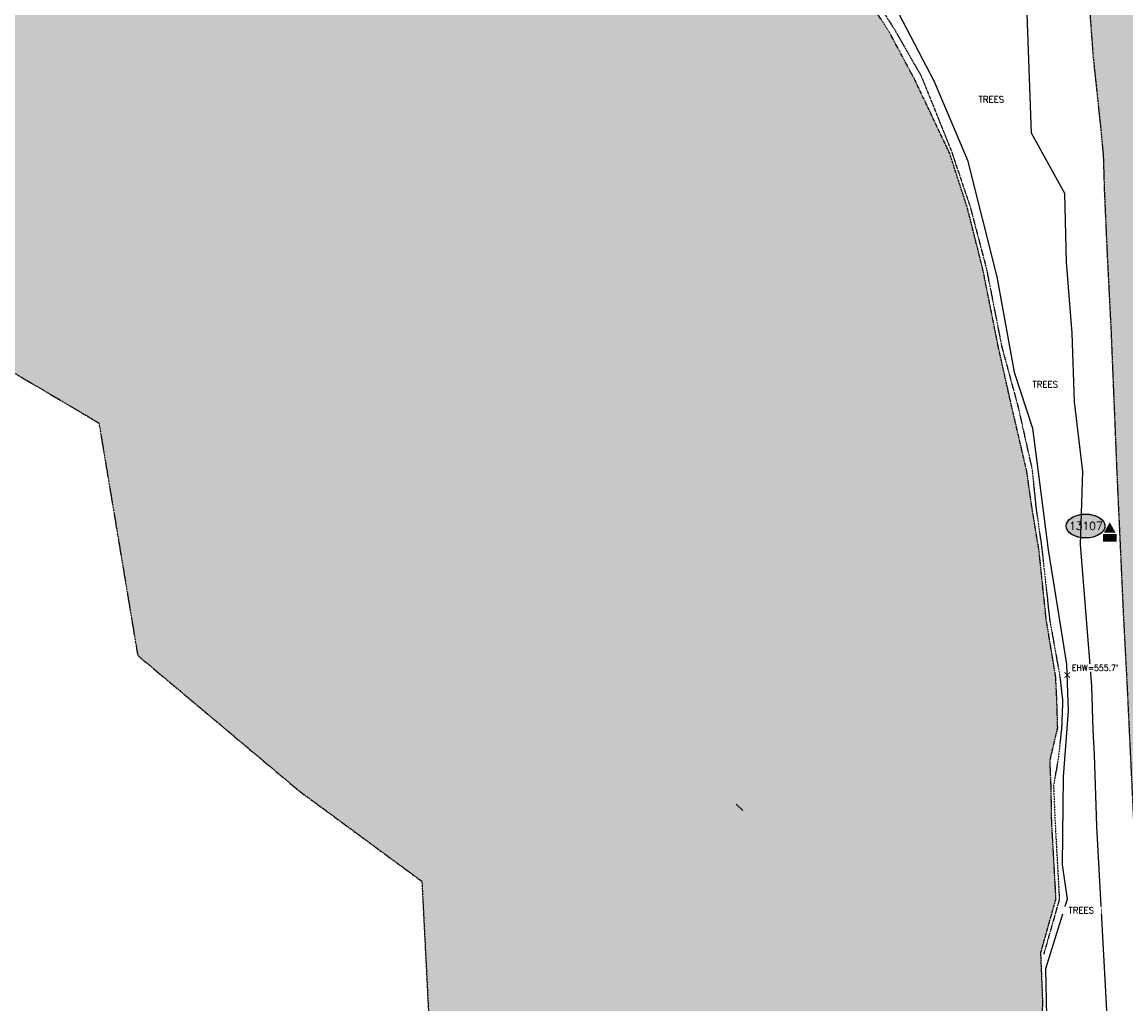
# Model space of a CAD drawing. Header units: feet. Extents: x 115483 to 126385, y 198984 to 203923.
# Tile 15 of 34: x 117628 to 118331, y 201597 to 202223. Entities that reach past the tile are written whole.
import ezdxf
from ezdxf.enums import TextEntityAlignment as Align

# ---------------------------------------------------------------- set-up
doc = ezdxf.new("R2010")
doc.units = ezdxf.units.FT
doc.header["$MEASUREMENT"] = 0
for name, pattern in [('DASHED', [0.75, 0.5, -0.25]), ('PHANTOM2', [1.25, 0.625, -0.125, 0.125, -0.125, 0.125, -0.125]), ('STREAM', [1.475, 1, -0.1, 0.025, -0.1, 0.025, -0.1, 0.025, -0.1])]:
    doc.linetypes.add(name, pattern=pattern)
for name, color, linetype in [('V-ANNO-TEXT', 63, 'Continuous'), ('V-ANNO-WATR-EXTR', 2, 'Continuous'), ('V-CTRL-HCPT-SYMB-PRIM', 32, 'Continuous'), ('V-CTRL-HCPT-SYMB-PRIM-BUBL', 32, 'Continuous'), ('V-PATT-ASPH', 41, 'Continuous'), ('V-PATT-WATR', 126, 'Continuous'), ('V-RIVR-OHW', 191, 'STREAM'), ('V-RIVR-OHW-GOOG', 21, 'STREAM'), ('V-RIVR-WATR', 141, 'PHANTOM2'), ('V-ROAD-ASPH', 1, 'DASHED'), ('V-SITE-VEGE', 91, 'TREE'), ('V-SITE-VEGE-TEXT', 162, 'Continuous')]:
    doc.layers.add(name, color=color, linetype=linetype)
doc.styles.add('L100', font='simplex.shx', dxfattribs={"height": 5})
doc.styles.add('L80', font='simplex.shx', dxfattribs={"width": 0.9, "height": 4})
doc.styles.add('romans', font='romans.shx', dxfattribs={"height": 75})
doc.styles.get("Standard").update_dxf_attribs({"font": 'simplex.shx'})
doc.styles.add('symeteo', font='symeteo.shx')
doc.linetypes.add('TREE', pattern='A,0,["I",symeteo,S=0.16,R=180,X=0.17,Y=0.08],-0.17', length=0.17)
doc.dimstyles.get("Standard").update_dxf_attribs({"dimtxt": 0.18, "dimasz": 0.18, "dimexe": 0.18, "dimexo": 0.0625, "dimgap": 0.09, "dimtad": 0, "dimtih": 1, "dimtoh": 1, "dimdec": 4, "dimzin": 0, "dimdsep": 46, "dimtxsty": 'Standard', "dimcen": 0.09, "dimadec": 0, "dimazin": 0, "dimtfac": 1, "dimtdec": 4, "dimtofl": 0, "dimtmove": 0, "dimatfit": 3, "dimfxl": 1, "dimtolj": 1, "dimtzin": 0, "dimarcsym": 0})

# ---------------------------------------------------------------- blocks, each defined once
blk = doc.blocks.new('V-NODE-SURV-STS')
blk.add_solid([(-0.075, -0.045), (0, 0.089), (0.075, -0.045)])
at = {"color": 155}
blk.add_solid([(-0.086, -0.059), (0.086, -0.059), (-0.086, -0.158), (0.086, -0.158)], dxfattribs=at)
at = {"style": 'romans'}
blk.add_text('CP', height=0.0871, dxfattribs=at).set_placement((0, -0.153), align=Align.CENTER)
blk = doc.blocks.new('pnt')
h = blk.add_hatch(color=155)
edge = h.paths.add_edge_path()
edge.add_spline(control_points=[(-0.247, 0), (-0.247, -0.033), (-0.229, -0.066), (-0.132, -0.145), (-0.007, -0.167), (0.17, -0.121), (0.232, -0.075), (0.257, 0.032), (0.218, 0.091), (0.072, 0.155), (-0.029, 0.161), (-0.189, 0.111), (-0.245, 0.059), (-0.247, 0.002), (-0.247, 0.001), (-0.247, 0)], knot_values=[0, 0, 0, 0, 0.650821, 0.650821, 1.952463, 1.952463, 2.9911, 2.9911, 4.081418, 4.081418, 5.171735, 5.171735, 6.262052, 6.262052, 6.283185, 6.283185, 6.283185, 6.283185], degree=3, periodic=0)
blk.add_ellipse((0, 0), major_axis=(-0.247, 0), ratio=0.616922)
at = {"color": 155}
blk.add_open_spline([(-0.247, 0), (-0.247, -0.033), (-0.229, -0.066), (-0.132, -0.145), (-0.007, -0.167), (0.17, -0.121), (0.232, -0.075), (0.257, 0.032), (0.218, 0.091), (0.072, 0.155), (-0.029, 0.161), (-0.189, 0.111), (-0.245, 0.059), (-0.247, 0.002), (-0.247, 0.001), (-0.247, 0)], degree=3, knots=[0, 0, 0, 0, 0.650821, 0.650821, 1.952463, 1.952463, 2.9911, 2.9911, 4.081418, 4.081418, 5.171735, 5.171735, 6.262052, 6.262052, 6.283185, 6.283185, 6.283185, 6.283185], dxfattribs=at)
at = {"style": 'L80'}
blk.add_attdef('12345', text='', height=0.08, dxfattribs=at).set_placement((0.004, 0.002), align=Align.MIDDLE)

msp = doc.modelspace()

# ---------------------------------------------------------------- hatches: boundary and pattern name
at = {"layer": 'V-PATT-ASPH'}
h = msp.add_hatch(dxfattribs=at)
h.set_pattern_fill('DOTS', color=256, scale=50)
h.set_pattern_definition([(0, (287.8454, 1043.585), (1.5625, 3.125), [0, -3.125])])
h.paths.add_polyline_path([(118353.73, 202231.44), (118348.91, 202245.27), (118341.23, 202262.47), (118343.23, 202276.67), (118339.14, 202294.91), (118336.28, 202316.98), (118334.99, 202341.94), (118332.23, 202375.5), (118332.68, 202381.55), (118304.47, 202380.28), (118305.49, 202340.94), (118305.99, 202295.26), (118305.41, 202270.65), (118306.66, 202244.52), (118309.87, 202200.86), (118314.33, 202158.72), (118316.37, 202137.99), (118317.03, 202115.3), (118319.02, 202071.01), (118321.25, 202027.67), (118323.09, 201982.54), (118324.95, 201936.93), (118327.07, 201890.85), (118329.13, 201845.44), (118331.49, 201800.62), (118333.57, 201756.97), (118335.74, 201711.59), (118337.74, 201666.8), (118340.03, 201620.98), (118342.32, 201576.73), (118344.86, 201530.54), (118347.39, 201484.18), (118350.78, 201438.34), (118352.58, 201411.97), (118350.82, 201410.21), (118351.71, 201394.85), (118355.85, 201352.08), (118360.9, 201310.69), (118367.03, 201267.9), (118374.69, 201222.77), (118383.35, 201177.87), (118387.16, 201161.88), (118389.39, 201160.05), (118395.54, 201134.37), (118405.73, 201090.64), (118417.19, 201046.78), (118429.38, 201002.45), (118441.62, 200959.01), (118454.49, 200915.46), (118467.56, 200872.66), (118480.55, 200829.72), (118494.06, 200786.79), (118507.78, 200747.08), (118524.57, 200705.84), (118542.33, 200665.63), (118563.94, 200623.69), (118586.93, 200583.98), (118610.97, 200547.49), (118635.99, 200512.51), (118662.55, 200478.45), (118691.35, 200444.5), (118720.37, 200413.29), (118752.1, 200381.56), (118784.23, 200352.12), (118818.08, 200323.47), (118854.2, 200296.25), (118888.04, 200272.74), (118923.8, 200250.03), (118962.14, 200228.07), (119000.43, 200208.69), (119040.25, 200190.15), (119078.68, 200174.21), (119118.57, 200159.63), (119161.25, 200146.59), (119202.1, 200135.44), (119244.49, 200125.76), (119286.47, 200118.47), (119329.87, 200113.18), (119372.11, 200109.24), (119414.05, 200107.11), (119455.52, 200106.61), (119496.47, 200107.75), (119539.69, 200110.48), (119580.93, 200114.7), (119624.96, 200121.61), (119665.08, 200129.6), (119704.2, 200138.44), (119743.88, 200148.23), (119790.12, 200159.6), (119832.22, 200170.3), (119874.63, 200180.97), (119919.3, 200192.2), (119955.46, 200201.34), (119992.62, 200211.03), (120032.88, 200221.82), (120071.36, 200232.57), (120112.41, 200244.6), (120152.64, 200257.68), (120144.87, 200280.56), (120105.38, 200267.96), (120064.75, 200255.9), (120026.14, 200244.73), (119986.23, 200233.95), (119949.29, 200224.35), (119913.91, 200215.53), (119868.25, 200203.9), (119825.71, 200193.43), (119783.64, 200182.81), (119737.66, 200171.38), (119698.59, 200161.76), (119659.55, 200153.05), (119620.7, 200145.35), (119578.07, 200138.42), (119538.28, 200134.3), (119495.94, 200131.48), (119455.97, 200130.51), (119415.56, 200131.07), (119374.14, 200133.43), (119332.59, 200136.91), (119290.5, 200142.59), (119249.45, 200149.66), (119208.18, 200158.87), (119167.5, 200169.72), (119126.31, 200182.73), (119087.64, 200196.89), (119050.18, 200212.39), (119011.31, 200230.32), (118973.94, 200249.36), (118936.87, 200270.66), (118901.85, 200292.67), (118868.48, 200315.9), (118833.48, 200342.24), (118800.54, 200369.89), (118769.07, 200398.68), (118737.65, 200429.74), (118709.54, 200460.49), (118681.58, 200493.24), (118655.56, 200526.41), (118631.24, 200560.45), (118607.65, 200596.17), (118585.14, 200634.98), (118564.14, 200675.55), (118546.37, 200714.99), (118530.34, 200755.64), (118516.64, 200793.91), (118502.96, 200837.01), (118489.95, 200880.1), (118477.42, 200922.73), (118464.94, 200966.01), (118452.24, 201009.1), (118440.22, 201053.51), (118428.87, 201097.05), (118418.65, 201139.85), (118409.18, 201183.41), (118400.42, 201227.96), (118393.16, 201271.97), (118387.01, 201314.25), (118382.17, 201355.24), (118378.07, 201397.51), (118374.37, 201440.61), (118371.09, 201485.99), (118369.5, 201520), (118369.04, 201531.59), (118368.55, 201540.18), (118366.34, 201577.82), (118364.19, 201622.08), (118362.04, 201668.49), (118359.92, 201712.93), (118357.61, 201758.2), (118355.51, 201802.22), (118353.32, 201846.7), (118351.19, 201892.48), (118349, 201938.14), (118347.6, 201972.71), (118351.91, 201984.36), (118358.5, 202006.7), (118358.09, 202031.17), (118355.97, 202072.31), (118354.59, 202116.1), (118353.42, 202159.4), (118353.81, 202201.82)])
at = {"layer": 'V-PATT-WATR'}
h = msp.add_hatch(color=256, dxfattribs=at)
h.dxf.hatch_style = 1
h.paths.add_polyline_path([(118218.56, 202138.97), (118196.22, 202186.11), (118180.23, 202215.98), (118167.56, 202235.78), (118140.12, 202279.19), (118120.69, 202309.68), (118102.15, 202329.46), (118091.69, 202337.51), (118084.52, 202348.27), (118078.63, 202352.75), (118065.86, 202364.24), (118057.81, 202374), (118044.24, 202386.06), (118028.75, 202399.4), (118010.08, 202412.1), (117993.8, 202420.66), (117980.84, 202422.12), (117989.52, 202432.54), (117966.43, 202456.9), (117947.09, 202477.58), (117947.17, 202477.61), (117947.79, 202486.39), (117528.83, 202160.39), (117586.41, 202020.64), (117676.89, 201967.2), (117701.56, 201819.23), (117804.37, 201732.91), (117882.51, 201675.36), (118276.66, 201629.97), (118286.31, 201664.18), (118283.58, 201712.81), (118283.16, 201736.14), (118282.5, 201752.35), (118287.38, 201772.98), (118286.86, 201790.36), (118286.08, 201805.85), (118280.12, 201841.63), (118275.5, 201885.92), (118270.87, 201914.04), (118267.61, 201936.76), (118258.19, 201977.18), (118249.78, 202014.71), (118239.7, 202065.14), (118229.9, 202104.07)])
h = msp.add_hatch(color=256, dxfattribs=at)
h.dxf.hatch_style = 1
h.paths.add_polyline_path([(120703.89, 199529.19), (120894.6, 199608.07), (121354.94, 199778.96), (121289.62, 200559.25), (120546.7, 200274.61), (120125.72, 200105.48), (120051.43, 200039.48), (120014.29, 199932.23), (119894.59, 199857.98), (119836.24, 199845.03), (119507.86, 199936.02), (119452.22, 199947.42), (119320.16, 199949.06), (119125.08, 199984.81), (118956, 200051.43), (118729.74, 200219.06), (118677.72, 200280.8), (118653.33, 200334.42), (118646.49, 200374.64), (118642.55, 200380.87), (118627.59, 200402.23), (118607.45, 200444.76), (118584.63, 200478.41), (118560.3, 200516.16), (118536.75, 200555.93), (118515.28, 200594.52), (118495.41, 200644.61), (118479.58, 200688.47), (118466.28, 200732.86), (118455.86, 200772.67), (118442.53, 200818.89), (118431.65, 200858.97), (118416.81, 200905.53), (118405.89, 200950.27), (118394.47, 200993.47), (118380.04, 201036.29), (118362.23, 201078.81), (118353.89, 201102.72), (118345.39, 201119.46), (118336.45, 201139.63), (118330.77, 201152.3), (118299.52, 201193.95), (118223.48, 201293.57), (118193.68, 201382.93), (118201.9, 201490.77), (118227.64, 201507.76), (118271.82, 201528.3), (118277.99, 201597.11), (118276.66, 201629.97), (117882.51, 201675.36), (117894.85, 201432.85), (117935.98, 201149.24), (118005.89, 201042.37), (118010, 200894.39), (117956.54, 200660.1), (118001.78, 200355.93), (118310.14, 199673.79), (118461.39, 199588.35), (118573.19, 199608.07), (118625.8, 199542.34), (118592.92, 199437.17), (118671.83, 199253.14), (118790.2, 199233.42), (118915.15, 199141.4), (119224.24, 199095.39), (119592.51, 199069.1), (119796.37, 199161.12), (120039.69, 199272.85), (120138.33, 199259.71), (120230.4, 199272.85), (120368.5, 199391.16)])

# ---------------------------------------------------------------- linework, layer by layer
at = {"layer": 'V-ANNO-WATR-EXTR', "const_width": 0.5, "flags": 128}
for points in [[(118291.69, 201808.48), (118295.23, 201804.94)], [(118291.69, 201804.94), (118295.23, 201808.48)]]:
    msp.add_lwpolyline(points, dxfattribs=at)
at = {"layer": 'V-RIVR-OHW', "flags": 128}
msp.add_lwpolyline([(117995.83, 202422.12), (118036.3, 202396.74), (118094.51, 202339.38), (118104.51, 202331.38), (118122.57, 202311.04), (118142.71, 202282.16), (118170.74, 202237.78), (118183.38, 202217.95), (118200.4, 202188.28), (118219.9, 202139.74), (118231.69, 202104.65), (118241.96, 202065.59), (118251.73, 202015.82), (118261.98, 201978.06), (118271.07, 201937.6), (118273.43, 201914.26), (118277.38, 201886.42), (118282.18, 201842.36), (118288.69, 201806.07), (118290.51, 201790.51), (118289.85, 201772.86), (118287.7, 201753.38), (118284.71, 201736.34), (118285.72, 201713.06), (118288.41, 201663.93), (118278.49, 201629.05)], dxfattribs=at)
at = {"layer": 'V-RIVR-OHW-GOOG', "flags": 128}
for points in [[(115633.41, 202483.13), (115813.45, 202559.53), (115973.37, 202581.64), (116258.06, 202723.51), (116434.9, 202776.94), (116636.41, 202793.39), (116800.91, 202731.73), (116895.5, 202587.87), (117097.02, 202464.56), (117253.29, 202337.13), (117413.68, 202234.38), (117528.83, 202160.39), (117586.41, 202020.64), (117676.89, 201967.2), (117701.56, 201819.23), (117804.37, 201732.91), (117882.51, 201675.36), (117894.85, 201432.85), (117935.98, 201149.24), (118005.89, 201042.37), (118010, 200894.39), (117956.54, 200660.1), (118001.78, 200355.93), (118310.14, 199673.79), (118461.39, 199588.35), (118573.19, 199608.07), (118625.8, 199542.34), (118592.92, 199437.17), (118671.83, 199253.14), (118790.2, 199233.42), (118915.15, 199141.4), (119224.24, 199095.39), (119592.51, 199069.1), (119796.37, 199161.12), (120039.69, 199272.85), (120138.33, 199259.71), (120230.4, 199272.85), (120368.5, 199391.16), (120703.89, 199529.19), (120894.6, 199608.07), (121354.94, 199778.96), (121545.65, 199805.25), (121670.6, 199811.82), (121828.43, 199877.55), (122065.18, 200133.89), (122235.02, 200149.68)], [(118330.77, 201152.3), (118299.52, 201193.95), (118223.48, 201293.57), (118193.68, 201382.93), (118201.9, 201490.77), (118227.64, 201507.76), (118271.82, 201528.3), (118277.99, 201597.11), (118276.66, 201629.97)]]:
    msp.add_lwpolyline(points, dxfattribs=at)
at = {"layer": 'V-RIVR-WATR', "flags": 128}
msp.add_lwpolyline([(118276.66, 201629.97), (118286.31, 201664.18), (118283.58, 201712.81), (118283.16, 201736.14), (118282.5, 201752.35), (118287.38, 201772.98), (118286.86, 201790.36), (118286.08, 201805.85), (118280.12, 201841.63), (118275.5, 201885.92), (118270.87, 201914.04), (118267.61, 201936.76), (118258.19, 201977.18), (118249.78, 202014.71), (118239.7, 202065.14), (118229.9, 202104.07), (118218.56, 202138.97), (118196.22, 202186.11), (118180.23, 202215.98), (118167.56, 202235.78), (118140.12, 202279.19), (118120.69, 202309.68), (118102.15, 202329.46), (118091.69, 202337.51), (118084.52, 202348.27), (118078.63, 202352.75), (118065.86, 202364.24), (118057.81, 202374), (118044.24, 202386.06), (118028.75, 202399.4), (118010.08, 202412.1), (117993.8, 202420.66), (117980.84, 202422.12)], dxfattribs=at)
at = {"layer": 'V-ROAD-ASPH', "flags": 128}
msp.add_lwpolyline([(118304.47, 202380.28), (118305.49, 202340.94), (118305.99, 202295.26), (118305.41, 202270.65), (118306.66, 202244.52), (118309.87, 202200.86), (118314.33, 202158.72), (118316.37, 202137.99), (118317.03, 202115.3), (118319.02, 202071.01), (118321.25, 202027.67), (118323.09, 201982.54), (118324.95, 201936.93), (118327.07, 201890.85), (118329.13, 201845.44), (118331.49, 201800.62), (118333.57, 201756.97), (118335.74, 201711.59), (118337.74, 201666.8), (118340.03, 201620.98), (118342.32, 201576.73), (118344.86, 201530.54), (118347.39, 201484.18), (118350.78, 201438.34), (118352.58, 201411.97), (118350.82, 201410.21), (118351.71, 201394.85), (118355.85, 201352.08), (118360.9, 201310.69), (118367.03, 201267.9), (118374.69, 201222.77), (118383.35, 201177.87), (118387.16, 201161.88), (118389.39, 201160.05), (118395.54, 201134.37), (118405.73, 201090.64), (118417.19, 201046.78), (118429.38, 201002.45), (118441.62, 200959.01), (118454.49, 200915.46), (118467.56, 200872.66), (118480.55, 200829.72), (118494.06, 200786.79), (118507.78, 200747.08), (118524.57, 200705.84), (118542.33, 200665.63), (118563.94, 200623.69), (118586.93, 200583.98), (118610.97, 200547.49), (118635.99, 200512.51), (118662.55, 200478.45), (118691.35, 200444.5), (118720.37, 200413.29), (118752.1, 200381.56), (118784.23, 200352.12), (118818.08, 200323.47), (118854.2, 200296.25), (118888.04, 200272.74), (118923.8, 200250.03), (118962.14, 200228.07), (119000.43, 200208.69), (119040.25, 200190.15), (119078.68, 200174.21), (119118.57, 200159.63), (119161.25, 200146.59), (119202.1, 200135.44), (119244.49, 200125.76), (119286.47, 200118.47), (119329.87, 200113.18), (119372.11, 200109.24), (119414.05, 200107.11), (119455.52, 200106.61), (119496.47, 200107.75), (119539.69, 200110.48), (119580.93, 200114.7), (119624.96, 200121.61), (119665.08, 200129.6), (119704.2, 200138.44), (119743.88, 200148.23), (119790.12, 200159.6), (119832.22, 200170.3), (119874.63, 200180.97), (119919.3, 200192.2), (119955.46, 200201.34), (119992.62, 200211.03), (120032.88, 200221.82), (120071.36, 200232.57), (120112.41, 200244.6), (120152.64, 200257.68)], dxfattribs=at)
at = {"layer": 'V-SITE-VEGE', "flags": 128}
for points in [[(118263.23, 202339.39), (118275.49, 202372.05), (118268.06, 202402.66), (118225.81, 202400.03), (118212.16, 202401.22), (118199.2, 202389.55), (118168.29, 202402.85), (118129.02, 202392.84), (118115.68, 202385.49), (118107.4, 202377.7), (118100.36, 202375.04), (118085.97, 202360.68), (118128.02, 202315.62), (118183.6, 202232.56), (118208.79, 202184.65), (118229.89, 202134.5), (118248.72, 202060.29), (118259.6, 201999.56), (118271.39, 201963.98), (118281.39, 201886.49), (118289.1, 201837.54), (118292.95, 201813.52), (118294.09, 201783.98), (118290.92, 201741.84), (118290.24, 201685.88), (118293.41, 201663.9), (118279.58, 201619.72), (118281.45, 201529.14), (118246.03, 201504.69), (118206.96, 201483.16)], [(118280.21, 201474.74), (118318.28, 201495.85), (118316.88, 201518.4), (118309.3, 201535.04), (118319.45, 201577.61), (118312.2, 201710.44), (118310.75, 201756.01), (118310.04, 201771.51), (118309.18, 201799.8), (118301.94, 201889.87), (118303.43, 201936.33), (118297.98, 201980.65), (118296.54, 202024.39), (118292.9, 202069.65), (118291.92, 202113.27), (118270.69, 202151.84), (118267.56, 202239.72), (118263.23, 202339.39)]]:
    msp.add_lwpolyline(points, dxfattribs=at)

# ---------------------------------------------------------------- block references
at = {"layer": 'V-CTRL-HCPT-SYMB-PRIM', "xscale": 50, "yscale": 50}
msp.add_blockref('V-NODE-SURV-STS', (118320.53, 201899.56), dxfattribs=at)
at = {"layer": 'V-CTRL-HCPT-SYMB-PRIM-BUBL'}
ref = msp.add_blockref('pnt', (118305.11, 201901.59), dxfattribs=dict(at, xscale=50, yscale=50))
ref.add_attrib('123', '13107', dxfattribs={"layer": '0', "height": 5, "style": 'L80'}).set_placement((118305.33, 201901.68), align=Align.MIDDLE)

# ---------------------------------------------------------------- leaders
at = {"layer": 'V-ANNO-TEXT'}
msp.add_leader([(118082.55, 201724.4), (118086.83, 201720.44)], dimstyle='Standard', override={"dimscale": 0, "dimasz": 0.7}, dxfattribs=at)

# ---------------------------------------------------------------- next in the draw order: texts
at = {"layer": 'V-ANNO-WATR-EXTR', "insert": (118296.46, 201813.31, -474), "char_height": 4, "width": 32.1534, "attachment_point": 1, "style": 'L80', "bg_fill": 3, "box_fill_scale": 1.1, "bg_fill_color": 256, "bg_fill_transparency": 0}
msp.add_mtext("EHW=555.7'", dxfattribs=at)
at = {"layer": 'V-SITE-VEGE-TEXT', "char_height": 4, "width": 24.5512, "attachment_point": 5, "style": 'L100', "bg_fill": 3, "box_fill_scale": 1.1, "bg_fill_color": 256, "bg_fill_transparency": 0}
for insert in [(118245.12, 202173.23), (118279.45, 201991.75), (118302.39, 201656.85)]:
    msp.add_mtext('TREES', dxfattribs=dict(at, insert=insert))

doc.saveas('drawing.dxf')
